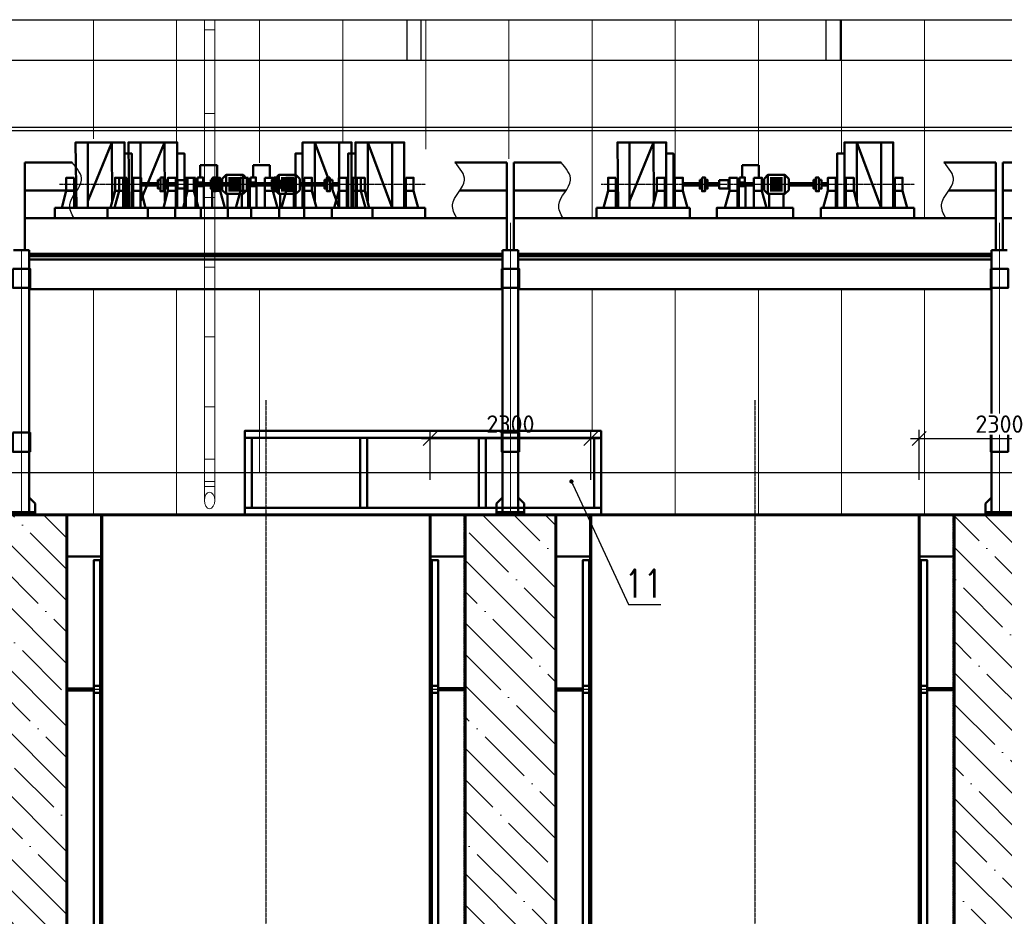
# Model space of a CAD drawing. Header units: millimetres. Extents: x 215401 to 282040, y -56103 to -5143.
# Tile 32 of 47: x 238061 to 252156, y -29407 to -16568. Entities that reach past the tile are written whole.
import ezdxf
from ezdxf import colors
from ezdxf.entities.mleader import LeaderData, LeaderLine
from ezdxf.math import Vec2, Vec3

# ---------------------------------------------------------------- set-up
doc = ezdxf.new("R2010")
doc.units = ezdxf.units.MM
for name, pattern in [('ACAD_ISO04W100', [30, 24, -3, 0, -3]), ('CENTER2', [28.575, 19.05, -3.175, 3.175, -3.175]), ('осевая', [50.8, 31.75, -6.35, 6.35, -6.35]), ('штриховая 04-2', [6, 4, -2])]:
    doc.linetypes.add(name, pattern=pattern)
doc.layers.get('Defpoints').update_dxf_attribs({"color": 8})
for name, color, linetype, lineweight in [('1103.1.1-17-6-АР1_ФАСАДЫ$0$АО_0.25', 7, 'Continuous', 25), ('1103.1.1-17-6-АР1_ФАСАДЫ$0$АСО Линия 0.2', 7, 'Continuous', 20), ('АО_0.25', 7, 'Continuous', 25), ('ГТО-2_Бетон 0.6', 2, 'Continuous', 60), ('ГТО-2_Бетон_060', 3, 'Continuous', 60), ('ГТО-2_Оси_025', 6, 'осевая', 25), ('ГТО-2_Размеры_035', 2, 'Continuous', 35), ('ОЗиМ Линии', 7, 'Continuous', 25), ('ОЗиМ Металл', 1, 'Continuous', 50), ('ОЗиМ Металл штрих', 230, 'штриховая 04-2', 25), ('ОЗиМ Осевой', 7, 'ACAD_ISO04W100', 25), ('ОЗиМ Текст позиция', 2, 'Continuous', 35), ('ОЗиМ_Металл', 20, 'Continuous', 50), ('ОЗиМ_Ось', 6, 'ACAD_ISO04W100', 20), ('ОЗИМ_Штриховка', 252, 'Continuous', 18)]:
    doc.layers.add(name, color=color, linetype=linetype, lineweight=lineweight)
doc.layers.add('АО', color=7, linetype='Continuous')
doc.layers.add('ОЗиМ Оси', color=4, linetype='CENTER2')
doc.layers.add('ГТО-2_Штриховка_018', color=7, linetype='Continuous', lineweight=18, true_color=0x6b6b6b)
doc.styles.add('MOSOBL (isocpeur)', font='isocpeur.ttf')
doc.styles.add('RomanS', font='romans.shx', dxfattribs={"width": 0.7})
doc.styles.get("Standard").update_dxf_attribs({"font": 'arial.ttf'})
doc.dimstyles.new('М100 (мм)', dxfattribs={"dimscale": 100, "dimtxt": 2.5, "dimasz": 2, "dimexe": 1.25, "dimexo": 0.825, "dimgap": 0.825, "dimtad": 1, "dimdec": 0, "dimzin": 1, "dimtxsty": 'MOSOBL (isocpeur)', "dimblk": 'OBLIQUE', "dimcen": 0, "dimdle": 1.25, "dimclrd": 7, "dimclre": 7, "dimclrt": 256, "dimaunit": 1, "dimadec": 1, "dimazin": 0, "dimtfac": 1, "dimtdec": 0, "dimtofl": 0, "dimtmove": 1, "dimatfit": 3, "dimldrblk": 'DOTSMALL', "dimfxl": 1.25, "dimtfill": 1, "dimtolj": 1, "dimarcsym": 1})

# ---------------------------------------------------------------- blocks, each defined once
blk = doc.blocks.new('A$C47311293')
at = {"layer": 'ОЗИМ_Штриховка'}
for points in [[(-2628, 0), (-2528, 0), (-2528, -10), (-2628, -10)], [(2628, 0), (2528, 0), (2528, -10), (2628, -10)]]:
    blk.add_hatch(color=256, dxfattribs=at).paths.add_polyline_path(points)
h = blk.add_hatch(color=256, dxfattribs=at)
edge = h.paths.add_edge_path()
edge.add_line((-2863, -130), (-2863, -40))
edge.add_arc((-2845, -40), 18, 90, 180, ccw=False)
edge.add_line((-2845, -22), (-2355, -22))
edge.add_arc((-2355, -40), 18, 0, 90, ccw=False)
edge.add_line((-2337, -40), (-2337, -130))
edge.add_line((-2337, -130), (-2325, -130))
edge.add_line((-2325, -130), (-2325, -40))
edge.add_arc((-2355, -40), 30, 0, 90)
edge.add_line((-2355, -10), (-2845, -10))
edge.add_arc((-2845, -40), 30, 90, 180)
edge.add_line((-2875, -40), (-2875, -130))
edge.add_line((-2875, -130), (-2863, -130))
h = blk.add_hatch(color=256, dxfattribs=at)
edge = h.paths.add_edge_path()
edge.add_line((2863, -130), (2863, -40))
edge.add_arc((2845, -40), 18, 0, 90)
edge.add_line((2845, -22), (2355, -22))
edge.add_arc((2355, -40), 18, 90, 180)
edge.add_line((2337, -40), (2337, -130))
edge.add_line((2337, -130), (2325, -130))
edge.add_line((2325, -130), (2325, -40))
edge.add_arc((2355, -40), 30, 90, 180, ccw=False)
edge.add_line((2355, -10), (2845, -10))
edge.add_arc((2845, -40), 30, 0, 90, ccw=False)
edge.add_line((2875, -40), (2875, -130))
edge.add_line((2875, -130), (2863, -130))
at = {"layer": 'ОЗиМ Металл'}
for p, q in [((-2850, -10), (-2850, 22494)), ((-2350, 4320), (-2350, 22490)), ((2350, 4320), (2350, 22490)), ((2350, 4320), (2350, 22490)), ((2850, -11), (2850, 22490)), ((-2350, 21890, 0), (-2850, 21890)), ((2850, 21890, 0), (2350, 21890, 0)), ((-2850, 19990, 0), (-2463, 19990, 0)), ((-2373, 19990, 0), (-2350, 19990, 0)), ((2373, 19989, 0), (2350, 19989, 0)), ((2850, 19989, 0), (2463, 19989, 0)), ((-3100, 15228), (-2850, 15228)), ((-2850, 14990, 0), (-2463, 14990, 0)), ((-2373, 14990, 0), (-2350, 14990, 0)), ((2373, 14989, 0), (2350, 14989, 0)), ((2850, 14989, 0), (2463, 14989, 0)), ((-2850, 9990, 0), (-2463, 9990, 0)), ((-2373, 9990, 0), (-2350, 9990, 0)), ((2373, 9988, 0), (2350, 9988, 0)), ((2850, 9988, 0), (2463, 9988, 0)), ((-2850, 4990, 0), (-2463, 4990, 0)), ((2850, 4987, 0), (2463, 4987, 0)), ((2350, 4550), (-2350, 4550)), ((-2350, -10), (-2350, 4230)), ((2350, 4320), (-2288, 4320)), ((-2288, 4320), (-2288, 4230)), ((-2288, 4230), (2350, 4230)), ((2350, -11), (2350, 4230)), ((2350, 3969), (-2350, 3969)), ((-2528, 0, 0), (2528, 0, 0)), ((2325, -10), (-2325, -10)), ((-2325, -410), (-2325, -10)), ((-2325, -27), (2325, -27)), ((2325, -410), (2325, -10)), ((2325, -393), (-2325, -393)), ((2325, -410), (-2325, -410))]:
    blk.add_line(p, q, dxfattribs=at)
at = {"layer": 'ОЗиМ Металл', "elevation": 0}
for points in [[(-2463, 20039), (-2373, 20039), (-2373, 21840), (-2463, 21840)], [(2463, 20039), (2373, 20039), (2373, 21840), (2463, 21840)], [(-2463, 19940), (-2373, 19940), (-2373, 20040), (-2463, 20040)], [(2463, 19939), (2373, 19939), (2373, 20039), (2463, 20039)], [(-2463, 19940), (-2373, 19940), (-2373, 15040), (-2463, 15040)], [(2373, 19939), (2463, 19939), (2463, 15039), (2373, 15039)], [(-2463, 14940), (-2373, 14940), (-2373, 15040), (-2463, 15040)], [(2463, 14939), (2373, 14939), (2373, 15039), (2463, 15039)], [(-2463, 10039), (-2373, 10039), (-2373, 14940), (-2463, 14940)], [(2373, 10038), (2463, 10038), (2463, 14939), (2373, 14939)], [(-2463, 9940), (-2373, 9940), (-2373, 10040), (-2463, 10040)], [(2463, 9938), (2373, 9938), (2373, 10038), (2463, 10038)], [(-2463, 9940), (-2373, 9940), (-2373, 5040), (-2463, 5040)], [(2373, 9939), (2463, 9939), (2463, 5039), (2373, 5039)], [(-2463, 4940), (-2373, 4940), (-2373, 5040), (-2463, 5040)], [(-2463, 0), (-2373, 0), (-2373, 4940), (-2463, 4940)], [(2463, 4937), (2373, 4937), (2373, 5037), (2463, 5037)], [(2373, -1), (2463, -1), (2463, 4939), (2373, 4939)], [(-2628, 0), (-2528, 0), (-2528, -10), (-2628, -10)], [(2628, 0), (2528, 0), (2528, -10), (2628, -10)]]:
    blk.add_lwpolyline(points, close=True, dxfattribs=at)
at = {"layer": 'ОЗиМ Металл'}
for points in [[(-2288, 4230), (-2373, 4230), (-2373, 4320), (-2288, 4320)], [(2288, 4230), (2373, 4230), (2373, 4320), (2288, 4320)]]:
    blk.add_lwpolyline(points, close=True, dxfattribs=at)
for points in [[(-2863, -130), (-2863, -40, -0.414214), (-2845, -22), (-2355, -22, -0.414214), (-2337, -40), (-2337, -130), (-2325, -130), (-2325, -40, 0.414214), (-2355, -10), (-2845, -10, 0.414214), (-2875, -40), (-2875, -130)], [(2863, -130), (2863, -40, 0.414214), (2845, -22), (2355, -22, 0.414214), (2337, -40), (2337, -130), (2325, -130), (2325, -40, -0.414214), (2355, -10), (2845, -10, -0.414214), (2875, -40), (2875, -130)], [(-2040, -432), (-2040, -506, -0.414214), (-2044, -510), (-2050, -510), (-2050, -410), (-1950, -410), (-1950, -416, -0.414214), (-1954, -420), (-2028, -420, 0.414214)], [(-1540, -432), (-1540, -506, -0.414214), (-1544, -510), (-1550, -510), (-1550, -410), (-1450, -410), (-1450, -416, -0.414214), (-1454, -420), (-1528, -420, 0.414214)], [(-1040, -432), (-1040, -506, -0.414214), (-1044, -510), (-1050, -510), (-1050, -410), (-950, -410), (-950, -416, -0.414214), (-954, -420), (-1028, -420, 0.414214)], [(-540, -432), (-540, -506, -0.414214), (-544, -510), (-550, -510), (-550, -410), (-450, -410), (-450, -416, -0.414214), (-454, -420), (-528, -420, 0.414214)], [(-40, -432), (-40, -506, -0.414214), (-44, -510), (-50, -510), (-50, -410), (50, -410), (50, -416, -0.414214), (46, -420), (-28, -420, 0.414214)], [(460, -432), (460, -506, -0.414214), (456, -510), (450, -510), (450, -410), (550, -410), (550, -416, -0.414214), (546, -420), (472, -420, 0.414214)], [(960, -432), (960, -506, -0.414214), (956, -510), (950, -510), (950, -410), (1050, -410), (1050, -416, -0.414214), (1046, -420), (972, -420, 0.414214)], [(1460, -432), (1460, -506, -0.414214), (1456, -510), (1450, -510), (1450, -410), (1550, -410), (1550, -416, -0.414214), (1546, -420), (1472, -420, 0.414214)], [(1960, -432), (1960, -506, -0.414214), (1956, -510), (1950, -510), (1950, -410), (2050, -410), (2050, -416, -0.414214), (2046, -420), (1972, -420, 0.414214)]]:
    blk.add_lwpolyline(points, format="xyb", close=True, dxfattribs=at)
at = {"layer": 'ОЗиМ Металл штрих', "ltscale": 0.5}
for p, q in [((-2838, -10), (-2838, 22490)), ((-2362, 13975), (-2362, 22490)), ((2362, 4317), (2362, 22490)), ((-2838, 20012, 0), (-2463, 20012, 0)), ((-2838, 20000, 0), (-2463, 20000, 0)), ((-2838, 19980, 0), (-2463, 19980, 0)), ((-2838, 19968, 0), (-2463, 19968, 0)), ((-2373, 20012, 0), (-2362, 20012, 0)), ((-2373, 20000, 0), (-2362, 20000, 0)), ((-2373, 19980, 0), (-2362, 19980, 0)), ((-2373, 19968, 0), (-2362, 19968, 0)), ((2373, 20011, 0), (2362, 20011, 0)), ((2373, 19999, 0), (2362, 19999, 0)), ((2373, 19979, 0), (2362, 19979, 0)), ((2373, 19967, 0), (2362, 19967, 0)), ((2838, 20011, 0), (2463, 20011, 0)), ((2838, 19999, 0), (2463, 19999, 0)), ((2838, 19979, 0), (2463, 19979, 0)), ((2838, 19967, 0), (2463, 19967, 0)), ((-2838, 15012, 0), (-2463, 15012, 0)), ((-2838, 15000, 0), (-2463, 15000, 0)), ((-2838, 14980, 0), (-2463, 14980, 0)), ((-2838, 14968, 0), (-2463, 14968, 0)), ((-2373, 15012, 0), (-2362, 15012, 0)), ((-2373, 15000, 0), (-2362, 15000, 0)), ((-2373, 14980, 0), (-2362, 14980, 0)), ((-2373, 14968, 0), (-2362, 14968, 0)), ((2373, 15011, 0), (2362, 15011, 0)), ((2373, 14999, 0), (2362, 14999, 0)), ((2373, 14979, 0), (2362, 14979, 0)), ((2373, 14967, 0), (2362, 14967, 0)), ((2838, 15011, 0), (2463, 15011, 0)), ((2838, 14999, 0), (2463, 14999, 0)), ((2838, 14979, 0), (2463, 14979, 0)), ((2838, 14967, 0), (2463, 14967, 0)), ((-2362, 9990), (-2362, 13885)), ((-2838, 10012, 0), (-2463, 10012, 0)), ((-2373, 10012, 0), (-2362, 10012, 0)), ((2373, 10010, 0), (2362, 10010, 0)), ((2838, 10010, 0), (2463, 10010, 0)), ((-2838, 10000, 0), (-2463, 10000, 0)), ((-2838, 9980, 0), (-2463, 9980, 0)), ((-2838, 9968, 0), (-2463, 9968, 0)), ((-2373, 10000, 0), (-2362, 10000, 0)), ((-2373, 9980, 0), (-2362, 9980, 0)), ((-2373, 9968, 0), (-2362, 9968, 0)), ((-2362, 4320), (-2362, 9990)), ((2373, 9998, 0), (2362, 9998, 0)), ((2373, 9978, 0), (2362, 9978, 0)), ((2373, 9966, 0), (2362, 9966, 0)), ((2838, 9998, 0), (2463, 9998, 0)), ((2838, 9978, 0), (2463, 9978, 0)), ((2838, 9966, 0), (2463, 9966, 0)), ((-2838, 5012, 0), (-2463, 5012, 0)), ((-2838, 5000, 0), (-2463, 5000, 0)), ((-2838, 4980, 0), (-2463, 4980, 0)), ((-2838, 4968, 0), (-2463, 4968, 0)), ((-2373, 5012, 0), (-2362, 5012, 0)), ((-2373, 5000, 0), (-2362, 5000, 0)), ((-2373, 4980, 0), (-2362, 4980, 0)), ((-2373, 4968, 0), (-2362, 4968, 0)), ((2373, 5009, 0), (2362, 5009, 0)), ((2373, 4997, 0), (2362, 4997, 0)), ((2373, 4977, 0), (2362, 4977, 0)), ((2373, 4965, 0), (2362, 4965, 0)), ((2838, 5009, 0), (2463, 5009, 0)), ((2838, 4997, 0), (2463, 4997, 0)), ((2838, 4977, 0), (2463, 4977, 0)), ((2838, 4965, 0), (2463, 4965, 0)), ((-2362, -10), (-2362, 4230)), ((2362, 0), (2362, 4230)), ((-2838, 12), (-2362, 12)), ((-2838, 0), (-2362, 0)), ((2838, 12), (2362, 12)), ((2838, 0), (2362, 0))]:
    blk.add_line(p, q, dxfattribs=at)
at = {"layer": 'ОЗиМ Металл штрих'}
for p, q in [((2362, 13975), (2362, 22490)), ((2838, -11), (2838, 22490)), ((2362, 4965), (2362, 13885)), ((2362, 4317), (2362, 4965)), ((2350, 4540), (-2350, 4540)), ((2362, -11), (2362, 4230)), ((2350, 3979), (-2350, 3979))]:
    blk.add_line(p, q, dxfattribs=at)
at = {"layer": 'ОЗиМ Металл штрих', "ltscale": 0.3}
for p, q in [((-2463, 19990, 0), (-2373, 19990, 0)), ((2463, 19989, 0), (2373, 19989, 0)), ((-2463, 14990, 0), (-2373, 14990, 0)), ((2463, 14989, 0), (2373, 14989, 0)), ((-2463, 9990, 0), (-2373, 9990, 0)), ((2463, 9988, 0), (2373, 9988, 0)), ((-2463, 4990, 0), (-2373, 4990, 0)), ((2463, 4987, 0), (2373, 4987, 0))]:
    blk.add_line(p, q, dxfattribs=at)
at = {"layer": 'ОЗиМ Оси'}
blk.add_line((-2359, 4275), (2331, 4275), dxfattribs=at)
blk = doc.blocks.new('A$C6CF17944')
at = {"layer": 'ОЗиМ Линии'}
for points in [[(13749, 3200), (13689, 3391), (13860, 3744), (13724, 4000)], [(19229, 3200), (19169, 3391), (19341, 3744), (19204, 4000)], [(20749, 3200), (20689, 3391), (20860, 3744), (20724, 4000)], [(26229, 3200), (26169, 3391), (26341, 3744), (26204, 4000)]]:
    blk.add_spline(points, degree=3, dxfattribs=at)
at = {"layer": 'ОЗиМ_Металл'}
for p, q in [((13048, 3200), (13048, 4000)), ((13048, 4000), (13724, 4000)), ((19204, 4000), (19948, 4000)), ((19948, 3200), (19948, 4000)), ((20048, 3200), (20048, 4000)), ((20048, 4000), (20724, 4000)), ((26204, 4000), (26948, 4000)), ((26948, 3200), (26948, 4000)), ((27048, 3200), (27048, 4000)), ((27048, 4000), (27724, 4000)), ((13048, 3600), (13795, 3600)), ((19276, 3600), (19948, 3600)), ((20048, 3600), (20795, 3600)), ((26276, 3600), (26948, 3600)), ((27048, 3600), (27795, 3600)), ((13048, 3200), (19948, 3200)), ((13048, 3200), (13048, 2744)), ((19948, 3200), (19948, 2744)), ((26948, 3200), (20048, 3200)), ((20048, 3200), (20048, 2744)), ((26948, 3200), (26948, 2744)), ((27048, 3200), (33948, 3200)), ((27048, 3200), (27048, 2744)), ((12886, 2744), (13110, 2744)), ((13110, 2744), (12886, 2744)), ((13110, -1009), (13110, 2744)), ((19886, 2692), (13110, 2692)), ((19886, 150), (19886, 2744)), ((19886, 2744), (20110, 2744)), ((19886, -1009), (19886, 2744)), ((19886, 2744), (20110, 2744)), ((20110, 150), (20110, 2744)), ((20110, -1009), (20110, 2744)), ((26886, 2692), (20110, 2692)), ((26886, -1009), (26886, 2744)), ((26886, 2744), (27110, 2744)), ((19886, 2656), (13110, 2656)), ((19886, 2610), (13110, 2610)), ((26886, 2656), (20110, 2656)), ((26886, 2610), (20110, 2610)), ((13110, 2183), (19886, 2183)), ((26886, 2183), (20110, 2183)), ((13197, -884), (13110, -797)), ((19800, -884), (19886, -797)), ((20197, -884), (20110, -797)), ((26800, -884), (26886, -797)), ((13197, -1046), (13197, -884)), ((19800, -1046), (19800, -884)), ((20197, -1046), (20197, -884)), ((26800, -1046), (26800, -884)), ((12800, -1009), (12998, -1009)), ((13197, -1009), (12998, -1009)), ((19800, -1009), (19998, -1009)), ((20197, -1009), (19998, -1009)), ((26800, -1009), (26998, -1009)), ((27197, -1009), (26998, -1009))]:
    blk.add_line(p, q, dxfattribs=at)
for points in [[(12876, 2476), (13122, 2476), (13122, 2203), (12876, 2203)], [(19875, 2476), (20122, 2476), (20122, 2203), (19875, 2203)], [(26875, 2476), (27122, 2476), (27122, 2203), (26875, 2203)], [(12875, 130), (13122, 130), (13122, -143), (12875, -143)], [(19875, 130), (20121, 130), (20121, -143), (19875, -143)], [(26875, 130), (27121, 130), (27121, -143), (26875, -143)]]:
    blk.add_lwpolyline(points, close=True, dxfattribs=at)
at = {"layer": 'ОЗиМ_Ось', "ltscale": 0.5}
for p, q in [((19998, 3136), (19998, -1045)), ((26998, 3136), (26998, -1052)), ((12998, 2744), (12998, -1046))]:
    blk.add_line(p, q, dxfattribs=at)
blk = doc.blocks.new('площадка')
at = {"layer": 'ОЗиМ Металл'}
for p, q in [((1692, 7187), (1692, 6251)), ((2041, 7187), (1692, 6251)), ((2041, 7187), (2041, 6343)), ((4949, 7187), (4944, 6343)), ((4949, 7187), (5293, 6343)), ((5293, 7187), (5293, 6251)), ((3682, 6859), (3442, 6859)), ((3442, 6859), (3442, 6681)), ((3682, 6686), (3682, 6859)), ((3280, 6676), (3103, 6676)), ((3280, 6646), (3103, 6646)), ((3280, 6616), (3103, 6616)), ((3280, 6586), (3103, 6586)), ((3280, 6556), (3103, 6556)), ((3280, 6526), (3103, 6526)), ((3280, 6496), (3103, 6496)), ((1219, 6251), (2554, 6251)), ((1219, 6251), (1219, 6100)), ((2554, 6251), (2554, 6100)), ((3088, 6251), (3730, 6251)), ((4431, 6251), (4431, 6100)), ((4431, 6251), (5766, 6251)), ((5766, 6251), (4431, 6251)), ((5766, 6251), (5766, 6100)), ((2554, 6100), (1219, 6100)), ((4431, 6100), (5766, 6100))]:
    blk.add_line(p, q, dxfattribs=at)
for points in [[(2018, 6251), (1517, 6251), (1517, 7187), (2217, 7187), (2217, 6702)], [(4966, 6251), (5454, 6251), (5467, 7187), (4767, 7187), (4767, 6702)], [(2554, 6100), (1219, 6100)], [(4043, 6100), (2953, 6100)], [(5766, 6100), (4431, 6100)]]:
    blk.add_lwpolyline(points, dxfattribs=at)
for points in [[(2217, 7027), (2321, 7027), (2321, 6251), (2217, 6251)], [(4767, 7027), (4664, 7027), (4664, 6251), (4767, 6251)], [(1497, 6681), (1384, 6681), (1384, 6491), (1497, 6491)], [(2197, 6681), (2084, 6681), (2084, 6491), (2197, 6491)], [(2341, 6681), (2454, 6681), (2454, 6491), (2341, 6491)], [(2545, 6648), (2581, 6648), (2581, 6524), (2545, 6524)], [(2581, 6684), (2624, 6684), (2624, 6488), (2581, 6488)], [(2624, 6648), (2659, 6648), (2659, 6524), (2624, 6524)], [(3015, 6667), (3070, 6721), (3070, 6450), (3015, 6504)], [(3314, 6721), (3070, 6721), (3070, 6450), (3314, 6450)], [(3368, 6667), (3314, 6721), (3314, 6450), (3368, 6504)], [(3512, 6681), (3398, 6681), (3398, 6491), (3512, 6491)], [(3721, 6686), (3642, 6686), (3642, 6610), (3721, 6610)], [(3750, 6681), (3864, 6681), (3864, 6491), (3750, 6491)], [(4010, 6647), (3875, 6647), (3875, 6524), (4010, 6524)], [(4211, 6648), (4175, 6648), (4175, 6524), (4211, 6524)], [(4254, 6684), (4211, 6684), (4211, 6488), (4254, 6488)], [(4289, 6648), (4254, 6648), (4254, 6524), (4289, 6524)], [(4644, 6681), (4530, 6681), (4530, 6491), (4644, 6491)], [(4787, 6681), (4901, 6681), (4901, 6491), (4787, 6491)], [(5487, 6681), (5601, 6681), (5601, 6491), (5487, 6491)], [(1497, 6491), (1384, 6491), (1318, 6251), (1497, 6251)], [(2197, 6491), (2084, 6491), (2018, 6251), (2197, 6251)], [(2341, 6491), (2454, 6491), (2520, 6251), (2341, 6251)], [(2454, 6604), (2545, 6604), (2545, 6568), (2454, 6568)], [(3015, 6604), (2659, 6604), (2659, 6568), (3015, 6568)], [(3512, 6491), (3398, 6491), (3333, 6251), (3512, 6251)], [(3512, 6604), (3633, 6604), (3633, 6568), (3512, 6568)], [(3730, 6586), (3633, 6586), (3633, 6610), (3730, 6610)], [(3730, 6562), (3633, 6562), (3633, 6586), (3730, 6586)], [(3730, 6562), (3633, 6562), (3633, 6251), (3730, 6251)], [(3750, 6491), (3864, 6491), (3929, 6251), (3750, 6251)], [(4010, 6604), (4175, 6604), (4175, 6568), (4010, 6568)], [(4530, 6604), (4289, 6604), (4289, 6568), (4530, 6568)], [(4644, 6491), (4530, 6491), (4465, 6251), (4644, 6251)], [(4787, 6491), (4901, 6491), (4966, 6251), (4787, 6251)], [(5487, 6491), (5601, 6491), (5666, 6251), (5487, 6251)], [(3088, 6450), (3295, 6450), (3295, 6251), (3088, 6251)], [(2953, 6251), (4043, 6251), (4043, 6100), (2953, 6100)]]:
    blk.add_lwpolyline(points, close=True, dxfattribs=at)
at = {"layer": 'ОЗиМ Осевой'}
blk.add_line((5698, 6586), (1212, 6586), dxfattribs=at)
blk = doc.blocks.new('_Oblique')
at = {"color": 0, "linetype": 'ByBlock', "lineweight": -2}
blk.add_line((-0.5, -0.5), (0.5, 0.5), dxfattribs=at)
blk = doc.blocks.new('*D203')
at = {"layer": 'Defpoints', "color": 0, "transparency": 16777216}
for p in [(246236, -22566), (243936, -23657), (246236, -23657)]:
    blk.add_point(p, dxfattribs=at)
at = {"layer": 'ГТО-2_Размеры_035', "color": 7, "lineweight": -2, "transparency": 16777216}
for p, q in [((243936, -23157), (243936, -22441)), ((246236, -23157), (246236, -22441)), ((243811, -22566), (246361, -22566))]:
    blk.add_line(p, q, dxfattribs=at)
at = {"layer": 'ГТО-2_Размеры_035', "color": 7, "lineweight": -2, "transparency": 16777216, "xscale": 200, "yscale": 200, "zscale": 200, "rotation": 180}
blk.add_blockref('_Oblique', (243936, -22566), dxfattribs=at)
at = {"layer": 'ГТО-2_Размеры_035', "color": 7, "lineweight": -2, "transparency": 16777216, "xscale": 200, "yscale": 200, "zscale": 200}
blk.add_blockref('_Oblique', (246236, -22566), dxfattribs=at)
at = {"layer": 'ГТО-2_Размеры_035', "transparency": 16777216, "insert": (245086, -22359), "char_height": 250, "attachment_point": 5, "style": 'MOSOBL (isocpeur)', "bg_fill": 3, "box_fill_scale": 1.1, "bg_fill_color": 256, "bg_fill_true_color": 13158600, "bg_fill_transparency": 0}
blk.add_mtext('\\A1;2300', dxfattribs=at)
blk = doc.blocks.new('_DotSmall')
at = {"color": 0, "linetype": 'ByBlock', "const_width": 0.5}
blk.add_lwpolyline([(-0.0625, 0, 1), (0.0625, 0, 1)], format="xyb", close=True, dxfattribs=at)
blk = doc.blocks.new('*D204')
at = {"layer": 'Defpoints', "color": 0, "transparency": 16777216}
for p in [(253236, -22566), (250936, -23657), (253236, -23657)]:
    blk.add_point(p, dxfattribs=at)
at = {"layer": 'ГТО-2_Размеры_035', "color": 7, "lineweight": -2, "transparency": 16777216}
for p, q in [((250936, -23157), (250936, -22441)), ((253236, -23157), (253236, -22441)), ((250811, -22566), (253361, -22566))]:
    blk.add_line(p, q, dxfattribs=at)
at = {"layer": 'ГТО-2_Размеры_035', "color": 7, "lineweight": -2, "transparency": 16777216, "xscale": 200, "yscale": 200, "zscale": 200, "rotation": 180}
blk.add_blockref('_Oblique', (250936, -22566), dxfattribs=at)
at = {"layer": 'ГТО-2_Размеры_035', "color": 7, "lineweight": -2, "transparency": 16777216, "xscale": 200, "yscale": 200, "zscale": 200}
blk.add_blockref('_Oblique', (253236, -22566), dxfattribs=at)
at = {"layer": 'ГТО-2_Размеры_035', "transparency": 16777216, "insert": (252086, -22359), "char_height": 250, "attachment_point": 5, "style": 'MOSOBL (isocpeur)', "bg_fill": 3, "box_fill_scale": 1.1, "bg_fill_color": 256, "bg_fill_true_color": 13158600, "bg_fill_transparency": 0}
blk.add_mtext('\\A1;2300', dxfattribs=at)
blk = doc.blocks.new('_Dot')
at = {"color": 0, "linetype": 'ByBlock', "lineweight": -2}
blk.add_line((-0.5, 0), (-1, 0), dxfattribs=at)
at = {"color": 0, "linetype": 'ByBlock', "const_width": 0.5}
blk.add_lwpolyline([(-0.25, 0, 1), (0.25, 0, 1)], format="xyb", close=True, dxfattribs=at)

msp = doc.modelspace()

# ---------------------------------------------------------------- hatches: boundary and pattern name
at = {"layer": 'ГТО-2_Штриховка_018'}
h = msp.add_hatch(dxfattribs=at)
h.set_pattern_fill('ANSI35', color=256, scale=100, angle=90)
h.set_pattern_definition([(135, (-199351.9, -1322687.87), (-449.0128, -449.0128), []), (135, (-199351.9, -1322238.85), (-449.0128, -449.0128), [793.75, -158.75, 0, -158.75])])
edge = h.paths.add_edge_path()
edge.add_line((224736.2, -23657.3), (223561.4, -23657.3))
edge.add_line((223561.4, -23657.3), (223561.4, -29157.3))
edge.add_line((223561.4, -29157.3), (224086.2, -29157.3))
edge.add_line((224086.2, -29157.3), (218836.2, -29157.3))
edge.add_line((218836.2, -29157.3), (217861.4, -29157.3))
edge.add_line((217861.4, -29157.3), (217861.4, -23657.3))
edge.add_line((217861.4, -23657.3), (216659, -23657.3))
edge.add_line((216659, -23657.3), (216659, -28896))
edge.add_line((216659, -28896), (217821.1, -29157.5))
edge.add_line((217821.1, -29157.5), (218608.8, -29196.9))
edge.add_arc((218628.2, -29212.6), 25, -38.92555, 141.07445, ccw=False)
edge.add_arc((218628.2, -29212.6), 25, 141.07445, 321.07445, ccw=False)
edge.add_line((218608.8, -29196.9), (217821.1, -29157.5))
edge.add_line((217821.1, -29157.5), (216659, -28896))
edge.add_line((216659, -28896), (216659, -29657.3))
edge.add_line((216659, -29657.3), (218111.4, -30257.3))
edge.add_line((218111.4, -30257.3), (218111.4, -47957.3))
edge.add_line((218111.4, -47957.3), (220336.2, -47957.3))
edge.add_line((220336.2, -47957.3), (222926.2, -49157.3))
edge.add_line((222926.2, -49157.3), (227586.2, -49157.3))
edge.add_line((227586.2, -49157.3), (227586.2, -46157.3))
edge.add_line((227586.2, -46157.3), (224736.2, -46157.3))
edge.add_line((224736.2, -46157.3), (224736.2, -23657.3))
h.paths.add_polyline_path([(220336.2, -41257.3), (223786.2, -41257.3), (223786.2, -44907.3), (220336.2, -44907.3)], flags=16)
h.paths.add_polyline_path([(220336.2, -40757.3), (220336.2, -37157.3), (223786.2, -37157.3), (223786.2, -40757.3)], flags=16)
h.paths.add_polyline_path([(220336.2, -36657.3), (220336.2, -29657.3), (223786.2, -29657.3), (223786.2, -36657.3)], flags=16)
h.paths.add_polyline_path([(234586.2, -46157.3), (227586.2, -46157.3), (227586.2, -49157.3), (234586.2, -49157.3)])
h.paths.add_polyline_path([(238736.2, -23657.3), (237436.2, -23657.3), (237436.2, -46157.3), (238736.2, -46157.3)])
h.paths.add_polyline_path([(241586.2, -46157.3), (234586.2, -46157.3), (234586.2, -49157.3), (241586.2, -49157.3)])
h.paths.add_polyline_path([(248586.2, -46157.3), (241586.2, -46157.3), (241586.2, -49157.3), (248586.2, -49157.3)])
h.paths.add_polyline_path([(245736.2, -23657.3), (244436.2, -23657.3), (244436.2, -46157.3), (245736.2, -46157.3)])
h.paths.add_polyline_path([(252736.2, -23657.3), (251436.2, -23657.3), (251436.2, -46157.3), (252736.2, -46157.3)])
h.paths.add_polyline_path([(255586.2, -46157.3), (248586.2, -46157.3), (248586.2, -49157.3), (255586.2, -49157.3)])
h.paths.add_polyline_path([(262586.2, -46157.3), (255586.2, -46157.3), (255586.2, -49157.3), (262586.2, -49157.3)])
h.paths.add_polyline_path([(259736.2, -23657.3), (258436.2, -23657.3), (258436.2, -46157.3), (259736.2, -46157.3)])

# ---------------------------------------------------------------- linework, layer by layer
at = {"layer": '1103.1.1-17-6-АР1_ФАСАДЫ$0$АСО Линия 0.2'}
for p, q in [((240706.4, -16570.3, 0), (240706.4, -23450.9, 0)), ((240855.5, -16570.3, 0), (240854.2, -23450.9, 0)), ((240856.4, -16713, 0), (240706.4, -16713, 0)), ((240856.4, -17913, 0), (240706.4, -17913, 0)), ((240856.4, -19113, 0), (240706.4, -19113, 0)), ((240856.4, -20112.1, 0), (240706.4, -20112.1, 0)), ((240856.8, -21111.2, 0), (240706.4, -21111.2, 0)), ((240856.8, -22110.3, 0), (240706.4, -22110.3, 0)), ((240856.8, -22859.4, 0), (240706.4, -22859.4, 0)), ((240856.4, -23179.5, 0), (240706.4, -23179.5, 0)), ((240856.8, -23251.2, 0), (240706.4, -23251.2, 0))]:
    msp.add_line(p, q, dxfattribs=at)
msp.add_ellipse((240780.3, -23450.9, 0), major_axis=(0, 119.3), ratio=0.6192921, start_param=1.5707963, end_param=7.8539816, dxfattribs=at)
at = {"layer": 'АО'}
for p, q in [((224471.9, -16570.3, 0), (267705.8, -16570.3, 0)), ((267705.8, -17152.3, 0), (224513.5, -17152.3, 0))]:
    msp.add_line(p, q, dxfattribs=at)
at = {"layer": 'АО', "elevation": 0}
msp.add_lwpolyline([(224591.4, -18107.5), (278816, -18107.5), (278816, -18157.5), (224591.4, -18157.5)], dxfattribs=at)
at = {"layer": 'АО_0.25'}
msp.add_line((224471.9, -16570.3, 0), (267705.8, -16570.3, 0), dxfattribs=at)
msp.add_line((224471.9, -16570.3, 0), (267705.8, -16570.3, 0), dxfattribs=at)
at = {"layer": 'АО_0.25', "lineweight": 9}
for p, q in [((239115.5, -18275.6, 0), (239115.5, -16570.3, 0)), ((240305.5, -18324.2), (240305.5, -16570.3, 0)), ((241495.5, -18615.8, 0), (241495.5, -16570.3, 0)), ((242685.5, -18324.2), (242685.5, -16570.3, 0)), ((243875.5, -18422.3, 0), (243875.5, -16570.3, 0)), ((245065.5, -18561.1, 0), (245065.5, -16570.3, 0)), ((246255.5, -19411.7, 0), (246255.5, -16570.3, 0)), ((247445.5, -18830.8, 0), (247445.5, -16570.3, 0)), ((248635.5, -18652.5), (248635.5, -16570.3, 0)), ((249825.5, -18484.2, 0), (249825.5, -16570.3, 0)), ((251015.5, -19411.7, 0), (251015.5, -16570.3, 0)), ((239115.5, -23657.3, 0), (239115.5, -20428.7)), ((240305.5, -23657.3, 0), (240305.5, -20428.7)), ((241495.5, -23057.4, 0), (241495.5, -20428.7)), ((247445.5, -23657.3, 0), (247445.5, -20428.7)), ((248635.5, -23657.3, 0), (248635.5, -20428.7)), ((249825.5, -23657.3, 0), (249825.5, -20428.7))]:
    msp.add_line(p, q, dxfattribs=at)
at = {"layer": 'АО_0.25', "elevation": 0}
for points in [[(243805.8, -17153.1), (243605.8, -17153.1), (243605.8, -16568.1), (243805.8, -16568.1)], [(249805.8, -17153.1), (249605.8, -17153.1), (249605.8, -16568.1), (249805.8, -16568.1)]]:
    msp.add_lwpolyline(points, close=True, dxfattribs=at)
at = {"layer": 'ГТО-2_Бетон_060'}
for p, q in [((223561.4, -23657.3), (264641.4, -23657.3)), ((238736.2, -23657.3), (238736.2, -46157.3)), ((239236.2, -23657.3), (239236.2, -46157.3)), ((245736.2, -23657.3), (245736.2, -46157.3))]:
    msp.add_line(p, q, dxfattribs=at)
at = {"layer": 'ГТО-2_Оси_025', "ltscale": 0.5}
for p, q in [((241586.2, -22017.3), (241586.2, -50147.7)), ((248586.2, -22017.3), (248586.2, -50147.7))]:
    msp.add_line(p, q, dxfattribs=at)
at = {"layer": 'ОЗиМ Металл'}
for p, q in [((241382.9, -23557.3), (241382.9, -22557.3)), ((242932.9, -22557.3), (242932.9, -23557.3)), ((243032.9, -22557.3), (243032.9, -23557.3)), ((244632.9, -22557.3), (244632.9, -23557.3)), ((244732.9, -22557.3), (244732.9, -23557.3))]:
    msp.add_line(p, q, dxfattribs=at)

# ---------------------------------------------------------------- block references
at = {"color": 5}
msp.add_blockref('A$C47311293', (248586.6, -46147.1), dxfattribs=at)
at = {"layer": 'ОЗиМ Линии', "xscale": -1}
for p in [(244328.6, -25511.7), (245084.1, -25511.7), (252084.1, -25511.7)]:
    msp.add_blockref('площадка', p, dxfattribs=at)

# ---------------------------------------------------------------- texts
at = {"layer": 'ОЗиМ Текст позиция', "color": 3, "style": 'RomanS', "width": 0.8}
msp.add_text('11', height=400, dxfattribs=at).set_placement((246717.3, -24840.5))

# ---------------------------------------------------------------- next in the draw order: dimensions: what is measured, and where the dimension line sits
at = {"layer": 'ГТО-2_Размеры_035', "color": 1}
dim = msp.add_linear_dim(base=(246236.2, -22566.4), p1=(243936.2, -23657.3), p2=(246236.2, -23657.3), dimstyle='М100 (мм)', override={"dimexo": 5}, dxfattribs=at)
dim.commit()
dim.dimension.update_dxf_attribs({"geometry": '*D203', "text_midpoint": (245086.2, -22358.9)})

# ---------------------------------------------------------------- next in the draw order: linework, layer by layer
at = {"layer": 'АО_0.25', "lineweight": 9}
msp.add_line((246255.5, -22457.3), (246255.5, -20428.7), dxfattribs=at)
at = {"layer": 'ГТО-2_Бетон 0.6'}
msp.add_line((244491.2, -23657.3), (243181.2, -23657.3), dxfattribs=at)
at = {"layer": 'ГТО-2_Бетон_060'}
for p, q in [((243936.2, -23657.3), (243936.2, -46157.3)), ((244436.2, -23657.3), (244436.2, -46157.3)), ((246236.2, -23657.3), (246236.2, -46157.3))]:
    msp.add_line(p, q, dxfattribs=at)
at = {"layer": 'ОЗиМ Металл'}
for p, q in [((241282.9, -22557.3), (246382.9, -22557.3)), ((246282.9, -23557.3), (246282.9, -22557.3)), ((241282.9, -23557.3), (246382.9, -23557.3))]:
    msp.add_line(p, q, dxfattribs=at)
msp.add_lwpolyline([(241282.9, -23657.3), (246382.9, -23657.3), (246382.9, -22457.3), (241282.9, -22457.3)], close=True, dxfattribs=at)

# ---------------------------------------------------------------- next in the draw order: block references
at = {"color": 5}
msp.add_blockref('A$C47311293', (241586.6, -46147.1), dxfattribs=at)
at = {"layer": 'ОЗиМ Металл'}
msp.add_blockref('A$C6CF17944', (225087.8, -22611.7), dxfattribs=at)

# ---------------------------------------------------------------- next in the draw order: leaders
at = {"layer": 'ОЗиМ Линии'}
ml = msp.add_multileader_mtext('Standard', dxfattribs=at)
ml.set_content('{\\Fromans|c0;  }', color=256)
ml.set_leader_properties()
ml.set_arrow_properties(name='DOT')
ml.build(insert=Vec2(0, 0))
ml.multileader.update_dxf_attribs({"dogleg_length": 60, "arrow_head_size": 60})
ctx = ml.context
ctx.base_point, ctx.char_height, ctx.arrow_head_size, ctx.landing_gap_size, ctx.plane_origin = Vec3(247238.2, -24943.8), 400, 60, 1, Vec3(247950, -27265)
notes = []
notes.append((ctx, [(1, (1, 1, 0), (246776.9, -24943.8), (1, 0), 461.2, [(0, [(245959.3, -23180.9)], 0, [])])]))
ctx.mtext.insert, ctx.mtext.flow_direction = Vec3(247239.2, -24743.8), 5
for ctx, leaders in notes:
    for number, flags, end, landing, length, lines in leaders:
        leader = LeaderData()
        leader.index, (leader.has_last_leader_line, leader.has_dogleg_vector, leader.attachment_direction) = number, flags
        leader.last_leader_point, leader.dogleg_vector, leader.dogleg_length = Vec3(end), Vec3(landing), length
        for number, points, colour, breaks in lines:
            line = LeaderLine()
            line.index, line.vertices, line.color, line.breaks = number, Vec3.list(points), colors.encode_raw_color(colour), breaks
            leader.lines.append(line)
        ctx.leaders.append(leader)

# ---------------------------------------------------------------- next in the draw order: dimensions: what is measured, and where the dimension line sits
at = {"layer": 'ГТО-2_Размеры_035', "color": 1}
dim = msp.add_linear_dim(base=(253236.2, -22566.4), p1=(250936.2, -23657.3), p2=(253236.2, -23657.3), dimstyle='М100 (мм)', override={"dimexo": 5}, dxfattribs=at)
dim.commit()
dim.dimension.update_dxf_attribs({"geometry": '*D204', "text_midpoint": (252086.2, -22358.9)})

# ---------------------------------------------------------------- next in the draw order: linework, layer by layer
at = {"layer": '1103.1.1-17-6-АР1_ФАСАДЫ$0$АО_0.25'}
msp.add_line((278816, -23057.4), (226192.7, -23057.4, 0), dxfattribs=at)
at = {"layer": 'АО_0.25', "lineweight": 9}
msp.add_line((251015.5, -23657.3, 0), (251015.5, -20428.7), dxfattribs=at)
at = {"layer": 'ГТО-2_Бетон_060'}
for p, q in [((250936.2, -23657.3), (250936.2, -46157.3)), ((251436.2, -23657.3), (251436.2, -46157.3))]:
    msp.add_line(p, q, dxfattribs=at)

doc.saveas('drawing.dxf')
